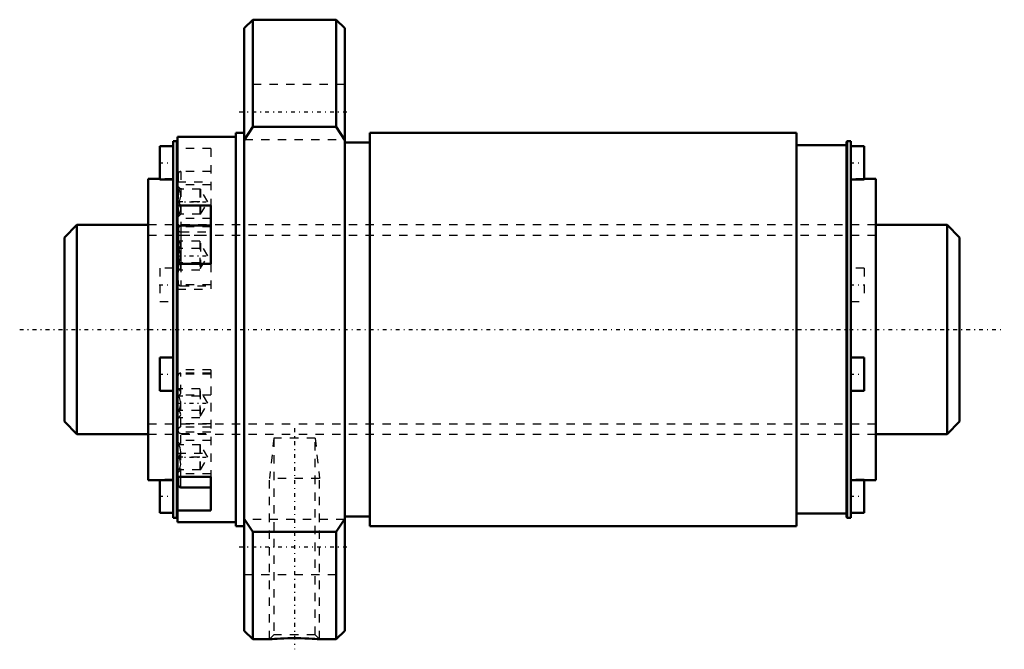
# Model space of a CAD drawing. Header units: millimetres. Extents: x -15 to 102, y -38 to 37.
import ezdxf

# ---------------------------------------------------------------- set-up
doc = ezdxf.new("R2010")
doc.units = ezdxf.units.MM
doc.linetypes.add('Center', pattern=[1.5, 0.45, -0.5, 0.05, -0.5])
doc.linetypes.add('Dashed', pattern=[2, 1, -1])
for name, color, linetype, lineweight in [('2d ConnectionPoints', 7, 'Continuous', 50), ('AM_0', 7, 'Continuous', 50), ('AM_4', 3, 'Continuous', 25), ('AM_5', 3, 'Continuous', 25), ('AM_7', 7, 'Center', 25), ('AM_9', 6, 'Dashed', 25)]:
    doc.layers.add(name, color=color, linetype=linetype, lineweight=lineweight)

# ---------------------------------------------------------------- blocks, each defined once
blk = doc.blocks.new('1_RR0130BLK2525_2_8Nut_0_in_BLK2525_2_8ZZG1_107LC3_0_1300_0')
at = {"layer": 'AM_0'}
for p, q in [((12.5, 37), (11.5, 36)), ((22.5, 37), (12.5, 37)), ((12.5, 37), (12.5, 24.19)), ((23.5, 36), (22.5, 37)), ((22.5, 37), (22.5, 24.19)), ((11.5, 36), (11.5, -36)), ((23.5, 36), (23.5, -36)), ((12.5, 24.19), (11.5, 22.63)), ((22.5, 24.19), (12.5, 24.19)), ((23.5, 22.63), (22.5, 24.19)), ((3, 22.5), (3, -22.5)), ((3.42, 22.5), (3, 22.5)), ((3.5, 22.43), (3.42, 22.5)), ((3.42, 22.5), (3.42, -22.5)), ((3.5, 23), (3.5, -23)), ((10.5, 23), (3.5, 23)), ((11.5, 23.5), (10.5, 23.5)), ((10.5, 23.5), (10.5, -23.5)), ((77.5, 23.5), (26.5, 23.5)), ((26.5, 23.5), (26.5, -23.5)), ((77.5, 23.5), (77.5, -23.5)), ((83.58, 22.5), (83.5, 22.43)), ((83.5, 22.43), (83.5, -22.43)), ((84, 22.5), (83.58, 22.5)), ((83.58, 22.5), (83.58, -22.5)), ((84, 22.5), (84, -22.5)), ((3, 21.9), (1.4, 21.9)), ((1.4, 21.9), (1.4, 17.9)), ((26.5, 22.32), (23.5, 22.32)), ((83.5, 22), (77.5, 22)), ((85.6, 21.9), (84, 21.9)), ((85.6, 21.9), (85.6, 17.9)), ((1.4, 18), (0, 18)), ((0, 18), (0, -18)), ((1.4, 17.9), (3, 17.9)), ((84, 17.9), (85.6, 17.9)), ((87, 18), (85.6, 18)), ((87, 18), (87, -18)), ((3.5, 14.79), (7.5, 14.79)), ((7.5, 7.86), (7.5, 14.79)), ((3.6, 12.11), (3.6, 7.86)), ((7.5, 12.41), (3.9, 12.41)), ((7.5, 7.86), (3.5, 7.86)), ((3, -3.33), (1.4, -3.33)), ((1.4, -3.33), (1.4, -7.33)), ((85.6, -3.33), (84, -3.33)), ((85.6, -3.33), (85.6, -7.33)), ((1.4, -7.33), (3, -7.33)), ((84, -7.33), (85.6, -7.33)), ((3.5, -17.62), (7.5, -17.62)), ((3.6, -18.56), (3.6, -17.62)), ((7.5, -21.62), (7.5, -17.62)), ((0, -18), (3, -18)), ((1.4, -18), (1.4, -21.9)), ((84, -18), (87, -18)), ((85.6, -18), (85.6, -21.9)), ((3.9, -18.86), (7.5, -18.86)), ((1.4, -21.9), (3, -21.9)), ((7.5, -21.62), (3.5, -21.62)), ((23.5, -22.32), (26.5, -22.32)), ((77.5, -22), (83.5, -22)), ((84, -21.9), (85.6, -21.9)), ((3, -22.5), (3.42, -22.5)), ((3.42, -22.5), (3.5, -22.43)), ((3.5, -23), (10.5, -23)), ((10.5, -23.5), (11.5, -23.5)), ((11.5, -22.63), (12.5, -24.19)), ((22.5, -24.19), (23.5, -22.63)), ((26.5, -23.5), (77.5, -23.5)), ((83.5, -22.43), (83.58, -22.5)), ((83.58, -22.5), (84, -22.5)), ((12.5, -24.19), (12.5, -37)), ((12.5, -24.19), (22.5, -24.19)), ((22.5, -24.19), (22.5, -37)), ((11.5, -36), (12.5, -37)), ((22.5, -37), (23.5, -36)), ((12.5, -37), (14.5, -37)), ((20.49, -37), (22.5, -37))]:
    blk.add_line(p, q, dxfattribs=at)
blk.add_lwpolyline([(14.5, -37), (14.54, -37), (14.65, -36.99), (14.84, -36.98), (15.1, -36.96), (15.43, -36.94), (15.81, -36.92), (16.24, -36.91), (16.71, -36.89), (17.22, -36.89), (17.73, -36.89), (18.25, -36.89), (18.74, -36.91), (19.2, -36.92), (19.6, -36.94), (19.95, -36.96), (20.2, -36.98), (20.39, -36.99), (20.48, -37), (20.5, -37)], dxfattribs=at)
for centre, start, end in [((3.9, 12.11), 90, 180), ((3.9, -18.56), 180, 270)]:
    blk.add_arc(centre, 0.3, start, end, dxfattribs=at)
at = {"layer": 'AM_4'}
for p, q in [((3.65, 12.28), (3.5, 12.28)), ((3.9, 12.41), (3.9, 7.86)), ((3.9, -18.86), (3.9, -17.62))]:
    blk.add_line(p, q, dxfattribs=at)
at = {"layer": 'AM_5', "linetype": 'Dashed'}
for p, q in [((15.04, -13), (14.5, -17.8)), ((19.96, -13), (20.5, -17.8)), ((20.5, -17.8), (14.5, -17.8)), ((14.5, -37), (14.5, -17.8)), ((20.5, -37), (20.5, -17.8))]:
    blk.add_line(p, q, dxfattribs=at)
at = {"layer": 'AM_7'}
for p, q in [((10.9, 25.98), (24.1, 25.98)), ((1.32, 19.9), (3.08, 19.9)), ((83.92, 19.9), (85.68, 19.9)), ((3.41, 15.26), (7.7, 15.26)), ((3.41, 8.81), (7.7, 8.81)), ((1.32, 5.33), (3.08, 5.33)), ((83.92, 5.33), (85.68, 5.33)), ((1.32, -5.33), (3.08, -5.33)), ((83.92, -5.33), (85.68, -5.33)), ((3.41, -8.81), (7.7, -8.81)), ((17.5, -11.8), (17.5, -38.2)), ((3.41, -15.26), (7.7, -15.26)), ((1.32, -19.9), (3.08, -19.9)), ((83.92, -19.9), (85.68, -19.9)), ((10.9, -25.98), (24.1, -25.98))]:
    blk.add_line(p, q, dxfattribs=at)
at = {"layer": 'AM_9'}
for p, q in [((23.5, 29.28), (11.5, 29.28)), ((11.5, 22.68), (23.5, 22.68)), ((7.5, 21.62), (3.5, 21.62)), ((7.5, 21.62), (7.5, 14.79)), ((7.5, 18.86), (3.9, 18.86)), ((3.9, 18.86), (3.9, 12.41)), ((3, 18), (1.4, 18)), ((3.6, 18.56), (3.6, 12.11)), ((85.6, 18), (84, 18)), ((3.5, 17.62), (7.5, 17.62)), ((7.5, 17.26), (3.5, 17.26)), ((3.9, 16.76), (3.6, 17.06)), ((6.27, 16.76), (3.67, 16.76)), ((6.17, 16.76), (6.17, 13.76)), ((7.13, 15.26), (6.27, 16.76)), ((6.27, 16.76), (6.27, 13.76)), ((6.17, 15.26), (3.67, 15.26)), ((6.27, 13.76), (7.13, 15.26)), ((7.5, 13.26), (3.5, 13.26)), ((3.6, 13.46), (3.9, 13.76)), ((6.27, 13.76), (3.67, 13.76)), ((87, 12.5), (0, 12.5)), ((7.5, 12.28), (3.65, 12.28)), ((3.5, 11.26), (7.5, 11.26)), ((3.67, 10.54), (3.6, 10.61)), ((3.9, 11.66), (7.5, 11.66)), ((6.17, 10.54), (3.67, 10.54)), ((6.17, 9.68), (3.67, 9.68)), ((6.17, 10.54), (6.17, 7.08)), ((6.27, 10.31), (6.17, 10.31)), ((7.13, 8.81), (6.27, 10.31)), ((6.27, 10.31), (6.27, 7.31)), ((6.27, 7.31), (7.13, 8.81)), ((3, 7.33), (1.4, 7.33)), ((1.4, 7.33), (1.4, 3.33)), ((3.6, 7.86), (3.6, 5.51)), ((3.6, 7.01), (3.67, 7.08)), ((6.17, 7.95), (3.67, 7.95)), ((6.17, 7.08), (3.67, 7.08)), ((3.9, 7.86), (3.9, 5.21)), ((6.17, 7.31), (6.27, 7.31)), ((7.5, 7.86), (7.5, 4.81)), ((85.6, 7.33), (84, 7.33)), ((85.6, 7.33), (85.6, 3.33)), ((7.5, 5.35), (3.5, 5.35)), ((3.5, 4.81), (7.5, 4.81)), ((3.9, 5.21), (7.5, 5.21)), ((1.4, 3.33), (3, 3.33)), ((84, 3.33), (85.6, 3.33)), ((7.5, -4.81), (3.5, -4.81)), ((7.5, -5.35), (3.5, -5.35)), ((3.6, -17.62), (3.6, -5.51)), ((7.5, -5.21), (3.9, -5.21)), ((3.9, -17.62), (3.9, -5.21)), ((7.5, -4.81), (7.5, -17.62)), ((3.67, -7.08), (3.6, -7.01)), ((7.5, -7.86), (3.5, -7.86)), ((6.17, -7.08), (3.67, -7.08)), ((6.17, -7.95), (3.67, -7.95)), ((6.17, -7.08), (6.17, -10.54)), ((6.27, -7.31), (6.17, -7.31)), ((7.13, -8.81), (6.27, -7.31)), ((6.27, -10.31), (6.27, -7.31)), ((6.27, -10.31), (7.13, -8.81)), ((3.6, -10.61), (3.67, -10.54)), ((6.17, -9.68), (3.67, -9.68)), ((6.17, -10.54), (3.67, -10.54)), ((6.17, -10.31), (6.27, -10.31)), ((7.5, -11.26), (3.5, -11.26)), ((7.5, -11.66), (3.9, -11.66)), ((0, -12.5), (87, -12.5)), ((7.5, -12.28), (3.5, -12.28)), ((3.9, -12.41), (7.5, -12.41)), ((7.5, -13.26), (3.5, -13.26)), ((3.9, -13.76), (3.6, -13.46)), ((6.27, -13.76), (3.67, -13.76)), ((6.17, -13.76), (6.17, -16.76)), ((6.27, -16.76), (6.27, -13.76)), ((7.13, -15.26), (6.27, -13.76)), ((15.04, -13), (15.04, -36.46)), ((19.96, -13), (15.04, -13)), ((19.96, -36.46), (19.96, -13)), ((3.5, -14.79), (7.5, -14.79)), ((6.17, -15.26), (3.67, -15.26)), ((6.27, -16.76), (7.13, -15.26)), ((7.5, -17.26), (3.5, -17.26)), ((3.6, -17.06), (3.9, -16.76)), ((6.27, -16.76), (3.67, -16.76)), ((3, -17.9), (1.4, -17.9)), ((1.4, -17.9), (1.4, -18)), ((85.6, -17.9), (84, -17.9)), ((85.6, -17.9), (85.6, -18)), ((23.5, -22.68), (11.5, -22.68)), ((11.5, -29.28), (23.5, -29.28)), ((15.04, -36.46), (14.5, -37)), ((19.96, -36.46), (15.04, -36.46)), ((20.5, -37), (19.96, -36.46))]:
    blk.add_line(p, q, dxfattribs=at)
for points in [[(3.67, 15.26), (3.82, 15.58), (3.9, 15.92), (3.83, 16.4), (3.67, 16.76)], [(3.67, 13.76), (3.82, 14.08), (3.9, 14.42), (3.83, 14.9), (3.67, 15.26)], [(3.67, 9.68), (3.82, 9.86), (3.9, 10.06), (3.83, 10.34), (3.67, 10.54)], [(3.67, 7.95), (3.79, 8.24), (3.88, 8.55), (3.9, 8.86), (3.85, 9.18), (3.76, 9.48), (3.67, 9.68)], [(3.67, 7.08), (3.82, 7.26), (3.9, 7.46), (3.83, 7.74), (3.67, 7.95)], [(3.67, -7.95), (3.82, -7.77), (3.9, -7.57), (3.83, -7.29), (3.67, -7.08)], [(3.67, -9.68), (3.79, -9.39), (3.88, -9.08), (3.9, -8.76), (3.85, -8.44), (3.76, -8.14), (3.67, -7.95)], [(3.67, -10.54), (3.82, -10.36), (3.9, -10.17), (3.83, -9.89), (3.67, -9.68)], [(3.67, -15.26), (3.82, -14.95), (3.9, -14.61), (3.83, -14.12), (3.67, -13.76)], [(3.67, -16.76), (3.82, -16.45), (3.9, -16.11), (3.83, -15.62), (3.67, -15.26)]]:
    blk.add_lwpolyline(points, dxfattribs=at)
for centre, start, end in [((3.9, 18.56), 90, 180), ((3.9, 11.96), 180, 270), ((3.9, 5.51), 180, 270), ((3.9, -5.51), 90, 180), ((3.9, -11.96), 90, 180), ((3.9, -12.11), 180, 270)]:
    blk.add_arc(centre, 0.3, start, end, dxfattribs=at)
blk = doc.blocks.new('2_ZZ0130BLK2525_2_80Shaft_0_in_BLK2525_2_8ZZG1_107LC3_0_1300_0')
at = {"layer": 'AM_0'}
for p, q in [((-8.5, 12.5), (-10, 11)), ((0, 12.5), (-8.5, 12.5)), ((-8.5, 12.5), (-8.5, -12.5)), ((95.5, 12.5), (87, 12.5)), ((97, 11), (95.5, 12.5)), ((95.5, 12.5), (95.5, -12.5)), ((-10, 11), (-10, -11)), ((97, 11), (97, -11)), ((-10, -11), (-8.5, -12.5)), ((95.5, -12.5), (97, -11)), ((-8.5, -12.5), (0, -12.5)), ((87, -12.5), (95.5, -12.5))]:
    blk.add_line(p, q, dxfattribs=at)
at = {"layer": 'AM_5', "linetype": 'Dashed'}
for p, q in [((0, 11.273), (87, 11.273)), ((0, -11.273), (87, -11.273))]:
    blk.add_line(p, q, dxfattribs=at)
at = {"layer": 'AM_7'}
blk.add_line((-15.35, 0), (102.35, 0), dxfattribs=at)
at = {"layer": 'AM_9'}
for p, q in [((87, 12.5), (0, 12.5)), ((0, -12.5), (87, -12.5))]:
    blk.add_line(p, q, dxfattribs=at)

msp = doc.modelspace()

# ---------------------------------------------------------------- linework, layer by layer
at = {"layer": '2d ConnectionPoints'}
msp.add_point((0, 0), dxfattribs=at)

# ---------------------------------------------------------------- block references
for name in ['1_RR0130BLK2525_2_8Nut_0_in_BLK2525_2_8ZZG1_107LC3_0_1300_0', '2_ZZ0130BLK2525_2_80Shaft_0_in_BLK2525_2_8ZZG1_107LC3_0_1300_0']:
    msp.add_blockref(name, (0, 0))

doc.saveas('drawing.dxf')
